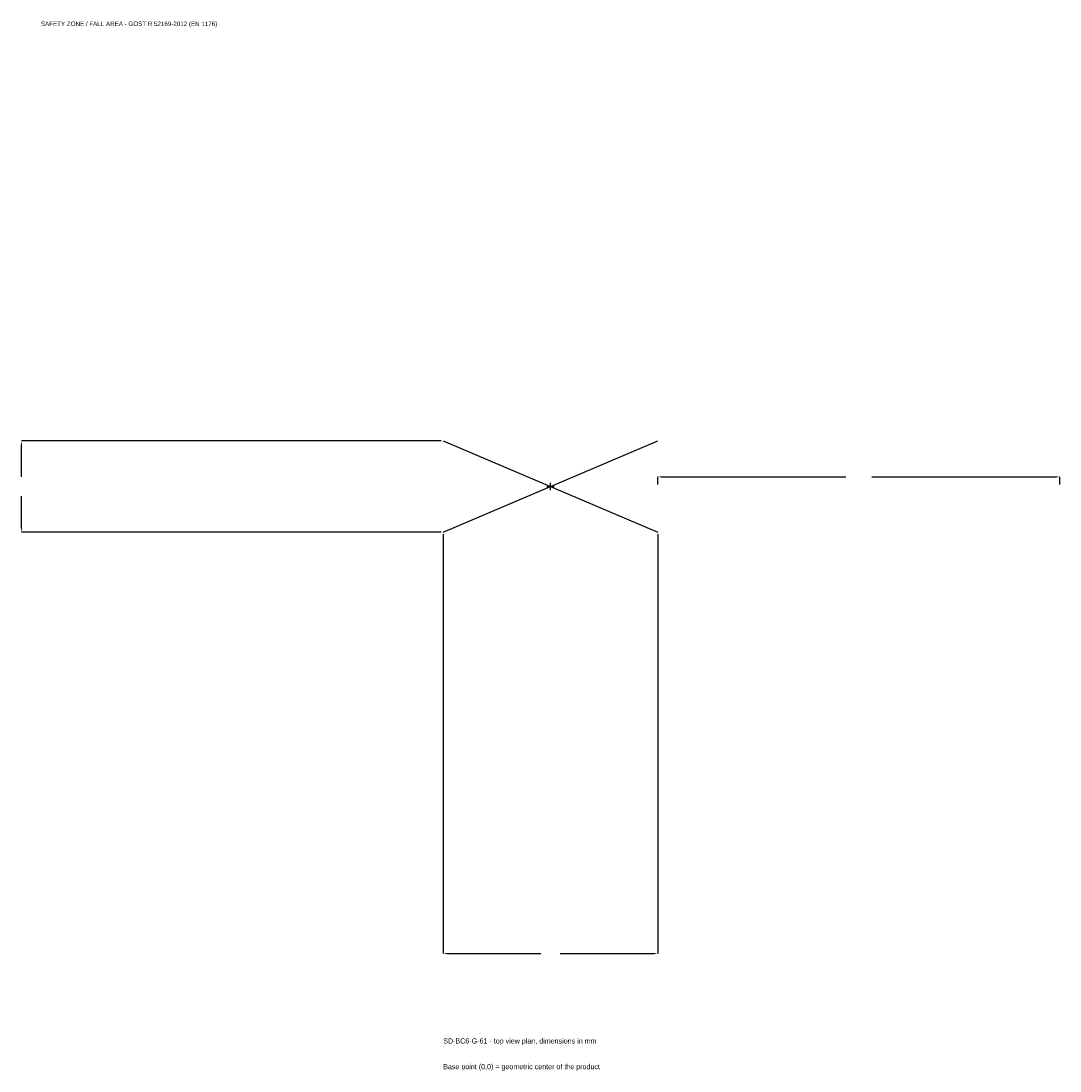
# Model space of a CAD drawing. Extents: x -1974 to 1900, y -2181 to 1737.
import ezdxf

# ---------------------------------------------------------------- set-up
doc = ezdxf.new("R2010")
doc.units = 0
for name, color, linetype in [('GP_MAF_zona_bezopasnosti', 1, 'Continuous'), ('ZSK_DANNYE', 3, 'Continuous'), ('ZSK_KONTUR', 7, 'Continuous'), ('ZSK_RAZMERY', 8, 'Continuous')]:
    doc.layers.add(name, color=color, linetype=linetype)
doc.dimstyles.new('ORION', dxfattribs={"dimtxt": 24, "dimasz": 14.4, "dimexe": 1.25, "dimexo": 7.2, "dimtad": 1, "dimcen": 2.5, "dimazin": 3, "dimtfac": 1, "dimtmove": 0, "dimatfit": 3})

# ---------------------------------------------------------------- blocks, each defined once
blk = doc.blocks.new('_CLOSEDFILLED')
at = {"color": 0, "linetype": 'BYBLOCK'}
blk.add_solid([(-1, 0.16), (0, 0), (-1, -0.16)], dxfattribs=at)
blk = doc.blocks.new('*D1')
for p, q in [((-400, -177.2), (-400, -1742)), ((400, -177.2), (400, -1742)), ((-385.6, -1742), (-36, -1742)), ((36, -1742), (385.6, -1742))]:
    blk.add_line(p, q)
at = {"layer": 'Defpoints'}
for p in [(-400, -170), (400, -170), (-400, -1742)]:
    blk.add_point(p, dxfattribs=at)
at = {"layer": 'ZSK_RAZMERY', "xscale": 14.399999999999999, "yscale": 14.399999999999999, "rotation": 180}
blk.add_blockref('_CLOSEDFILLED', (-400, -1742), dxfattribs=at)
at = {"layer": 'ZSK_RAZMERY', "xscale": 14.399999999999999, "yscale": 14.399999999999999}
blk.add_blockref('_CLOSEDFILLED', (400, -1742), dxfattribs=at)
blk = doc.blocks.new('*D2')
for p, q in [((-407.2, 170), (-1972, 170)), ((-1972, 36), (-1972, 155.6)), ((-1972, -155.6), (-1972, -36)), ((-407.2, -170), (-1972, -170))]:
    blk.add_line(p, q)
at = {"layer": 'Defpoints'}
for p in [(-400, 170), (-1972, -170), (-400, -170)]:
    blk.add_point(p, dxfattribs=at)
at = {"layer": 'ZSK_RAZMERY', "xscale": 14.399999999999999, "yscale": 14.399999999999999}
for p, rotation in [((-1972, 170), 90), ((-1972, -170), 270)]:
    blk.add_blockref('_CLOSEDFILLED', p, dxfattribs=dict(at, rotation=rotation))
blk = doc.blocks.new('*D3')
for p, q in [((400, 7.2), (400, 36)), ((414.4, 36), (1102, 36)), ((1198, 36), (1885.6, 36)), ((1900, 7.2), (1900, 36))]:
    blk.add_line(p, q)
at = {"layer": 'Defpoints'}
for p in [(400, 36), (400, 0), (1900, 0)]:
    blk.add_point(p, dxfattribs=at)
at = {"layer": 'ZSK_RAZMERY', "xscale": 14.399999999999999, "yscale": 14.399999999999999, "rotation": 180}
blk.add_blockref('_CLOSEDFILLED', (400, 36), dxfattribs=at)
at = {"layer": 'ZSK_RAZMERY', "xscale": 14.399999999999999, "yscale": 14.399999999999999}
blk.add_blockref('_CLOSEDFILLED', (1900, 36), dxfattribs=at)
blk = doc.blocks.new('B1')
at = {"layer": 'ZSK_KONTUR'}
for p, q in [((-400, -170), (400, 170)), ((-400, 170), (400, -170))]:
    blk.add_line(p, q, dxfattribs=at)
at = {"layer": 'ZSK_RAZMERY'}
for p, q in [((-13.6, 0), (13.6, 0)), ((0, -13.6), (0, 13.6))]:
    blk.add_line(p, q, dxfattribs=at)
at = {"layer": 'GP_MAF_zona_bezopasnosti', "color": 1}
blk.add_text('SAFETY ZONE / FALL AREA - GOST R 52169-2012 (EN 1176)', height=16.8, dxfattribs=at).set_placement((-1900, 1718))
at = {"layer": 'ZSK_RAZMERY'}
dim = blk.add_linear_dim(base=(-1972, -170), p1=(-400, -170), p2=(-400, 170), angle=90, dimstyle='ORION', dxfattribs=at)
dim.commit()
dim.dimension.update_dxf_attribs({"geometry": '*D2', "text_midpoint": (-1972, 0)})
for base, p1, p2, picture, middle in [((400, 36), (400, 0), (1900, 0), '*D3', (1150, 36)), ((-400, -1742), (-400, -170), (400, -170), '*D1', (0, -1742))]:
    dim = blk.add_linear_dim(base=base, p1=p1, p2=p2, dimstyle='ORION', dxfattribs=at)
    dim.commit()
    dim.dimension.update_dxf_attribs({"geometry": picture, "text_midpoint": middle})

msp = doc.modelspace()

# ---------------------------------------------------------------- block references
msp.add_blockref('B1', (0, 0))

# ---------------------------------------------------------------- texts
at = {"layer": 'ZSK_DANNYE', "color": 3}
msp.add_text('SD-BC6-G-61 - top view plan, dimensions in mm', height=19.2, dxfattribs=at).set_placement((-400, -2078))
at = {"layer": 'ZSK_DANNYE', "color": 7}
msp.add_text('Base point (0,0) = geometric center of the product', height=19.2, dxfattribs=at).set_placement((-400, -2174))

doc.saveas('drawing.dxf')
